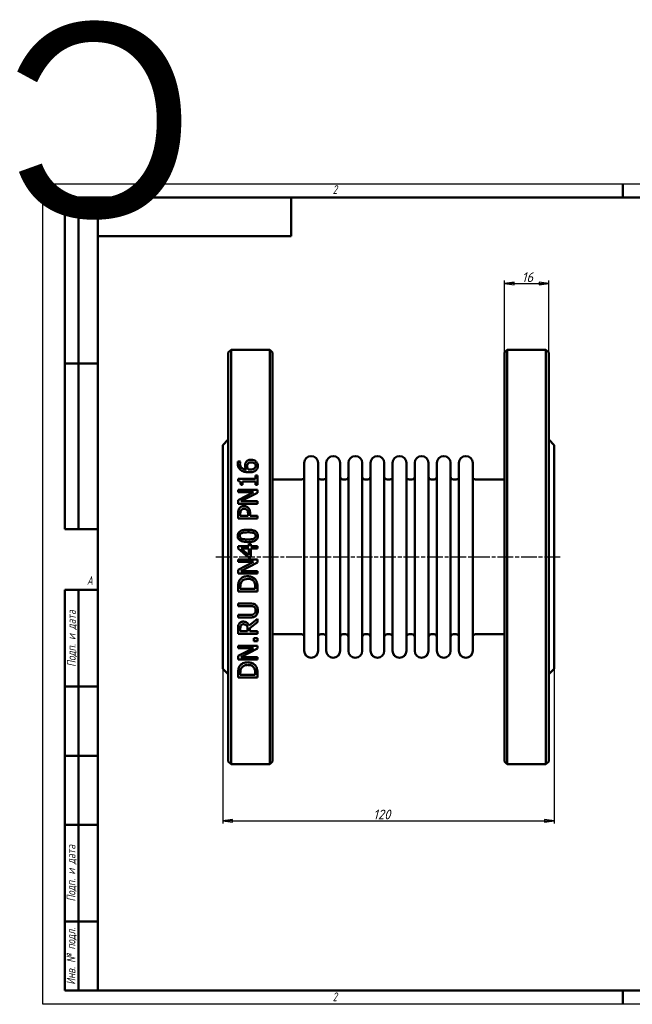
# Model space of a CAD drawing. Header units: millimetres. Extents: x -398 to 1129, y -69 to 356.
# Tile 2 of 4: x -8 to 213, y 0 to 356. Entities that reach past the tile are written whole.
import ezdxf
from ezdxf.enums import TextEntityAlignment as Align

# ---------------------------------------------------------------- set-up
doc = ezdxf.new("R2018")
doc.units = ezdxf.units.MM
doc.linetypes.add('CHAIN', pattern=[0.7087, 0.4724, -0.0591, 0.1181, -0.0591])
for name, color, linetype, lineweight in [('Видимый контур (ГОСТ)', 7, 'Continuous', 50), ('Кромка (ГОСТ)', 7, 'Continuous', 50), ('Обозначение (ГОСТ)', 7, 'Continuous', 25), ('Осевая линия (ГОСТ)', 7, 'Continuous', 25), ('Размер (ГОСТ)', 7, 'Continuous', 25), ('Эскизная геометрия (ГОСТ)', 7, 'Continuous', 50)]:
    doc.layers.add(name, color=color, linetype=linetype, lineweight=lineweight)
doc.styles.add('Альтернативный текст (ГОСТ)', font='arial.ttf', dxfattribs={"width": 0.8})
doc.styles.add('Обычный текст (ГОСТ)', font='GOST Common Italic.ttf')
doc.dimstyles.new('Обычный (ГОСТ)', dxfattribs={"dimtxt": 3.5, "dimasz": 3.5, "dimexe": 1, "dimexo": 0, "dimgap": 0.5, "dimtad": 1, "dimtxsty": 'Обычный текст (ГОСТ)', "dimblk": 'Filled-1', "dimcen": 0.09, "dimdle": 15, "dimclrd": 256, "dimclre": 256, "dimclrt": 256, "dimazin": 2, "dimtfac": 0.714286, "dimtdec": 3, "dimtmove": 0, "dimatfit": 3, "dimfxl": 1, "dimtolj": 1, "dimlwd": 25, "dimlwe": 25, "dimarcsym": 0})

# ---------------------------------------------------------------- blocks, each defined once
blk = doc.blocks.new('Рамки ГОСТ - Рамка')
at = {"layer": 'Кромка (ГОСТ)', "lineweight": 25}
for p, q in [((0, 0), (0, 297)), ((0, 297), (420, 297)), ((420, 297), (420, 0)), ((420, 0), (0, 0))]:
    blk.add_line(p, q, dxfattribs=at)
at = {"layer": 'Кромка (ГОСТ)'}
for p, q in [((210, 292), (210, 297)), ((415, 292), (20, 292)), ((20, 292), (20, 5)), ((415, 5), (415, 292)), ((20, 5), (415, 5)), ((210, 5), (210, 0))]:
    blk.add_line(p, q, dxfattribs=at)
at = {"layer": 'Кромка (ГОСТ)', "char_height": 3.17, "attachment_point": 1, "style": 'Альтернативный текст (ГОСТ)'}
for s, insert, width in [('\\fGOST Common|b0|i1;{\\H3.1700;2}', (105, 296.5), 5.2328), ('\\fGOST Common|b0|i1;{\\H3.1700;1}', (315.02, 296.44), 5.2327), ('\\fGOST Common|b0|i1;{\\H3.1700;A}', (16, 155), 5.1335), ('\\fGOST Common|b0|i1;{\\H3.1700;A}', (416, 148.5), 5.0704), ('\\fGOST Common|b0|i1;{\\H3.1700;2}', (104.99, 4.3), 5.2328), ('\\fGOST Common|b0|i1;{\\H3.1700;1}', (315, 4.14), 6.6287)]:
    blk.add_mtext(s, dxfattribs=dict(at, insert=insert, width=width))
blk = doc.blocks.new('ГОСТ - Доп. графы 1')
at = {"layer": 'Эскизная геометрия (ГОСТ)'}
for p, q in [((-12, 0), (-12, 145)), ((-12, 145), (0, 145)), ((-7, 145), (-7, 0)), ((-12, 110), (-7, 110)), ((-7, 110), (0, 110)), ((-12, 85), (-7, 85)), ((-7, 85), (0, 85)), ((-12, 60), (-7, 60)), ((-7, 60), (0, 60)), ((-12, 25), (-7, 25)), ((-7, 25), (0, 25)), ((0, 0), (-12, 0))]:
    blk.add_line(p, q, dxfattribs=at)
at = {"layer": 'Обозначение (ГОСТ)', "char_height": 3.17, "attachment_point": 5, "rotation": 90, "style": 'Альтернативный текст (ГОСТ)'}
for s, insert, width in [('\\fGOST Common|b0|i1;{\\H3.1700;Подп. и дата}', (-9.37, 127.41), 34.7679), ('\\fGOST Common|b0|i1;{\\H3.1700;Подп. и дата}', (-9.5, 42.47), 35.1486), ('\\fGOST Common|b0|i1;{\\H3.1700;Инв. № подл.}', (-9.5, 12.41), 24.9618)]:
    blk.add_mtext(s, dxfattribs=dict(at, insert=insert, width=width))
at = {"layer": 'Обозначение (ГОСТ)', "lineweight": 30, "flags": 17}
for tag, p in [('Подп._и_дата_2', (-3.53, 127.51)), ('Инв._номер_дубликата', (-3.41, 97.47)), ('Взамен_инв._номера', (-3.46, 72.53)), ('Подп._и_дата_1', (-3.42, 42.35)), ('ИНВЕНТАРНЫЙ_НОМЕР', (-3.33, 12.68))]:
    blk.add_attdef(tag, text='', height=3.17, rotation=90, dxfattribs=at).set_placement(p, align=Align.MIDDLE_CENTER)
blk = doc.blocks.new('ГОСТ - Доп. графы 2')
at = {"layer": 'Эскизная геометрия (ГОСТ)'}
for p, q in [((-12, 0), (-12, 120)), ((-12, 120), (0, 120)), ((-7, 0), (-7, 120)), ((-12, 60), (0, 60)), ((0, 0), (-12, 0))]:
    blk.add_line(p, q, dxfattribs=at)
at = {"layer": 'Обозначение (ГОСТ)', "lineweight": 30, "flags": 17}
for tag, p in [('Первичная_применяемость', (-3.65, 90.03)), ('Справочный_номер', (-3.55, 30.02))]:
    blk.add_attdef(tag, text='', height=3.17, rotation=90, dxfattribs=at).set_placement(p, align=Align.MIDDLE_CENTER)
blk = doc.blocks.new('ГОСТ - Доп. графы 3')
at = {"layer": 'Эскизная геометрия (ГОСТ)'}
for p, q in [((0, 0), (70, 0)), ((70, 0), (70, -14)), ((70, -14), (0, -14))]:
    blk.add_line(p, q, dxfattribs=at)
at = {"layer": 'Обозначение (ГОСТ)', "lineweight": 30}
blk.add_attdef('ОБОЗНАЧЕНИЕ', text='', height=5, rotation=180, dxfattribs=at).set_placement((34.94, -6.97), align=Align.MIDDLE_CENTER)
blk = doc.blocks.new('Filled-1')
at = {"color": 0}
for p, q in [((0, 0), (-1, 0.14)), ((-1, 0.14), (-1, -0.14)), ((-1, 0), (0, 0)), ((-1, -0.14), (0, 0))]:
    blk.add_line(p, q, dxfattribs=at)
at = {"color": 0, "flags": 128}
blk.add_lwpolyline([(-1, -0.14), (0, 0), (-1, 0.14), (-1, -0.14)], dxfattribs=at)
at = {"color": 0}
blk.add_solid([(-1, -0.14), (0, 0), (-1, 0.14), (-1, -0.14)], dxfattribs=at)
blk = doc.blocks.new('*D9')
at = {"layer": 'Defpoints', "color": 0, "linetype": 'Continuous', "transparency": 16777216}
for p in [(65.19, 121.45), (185.19, 121.45), (185.19, 66.45)]:
    blk.add_point(p, dxfattribs=at)
at = {"layer": 'Размер (ГОСТ)', "linetype": 'Continuous', "lineweight": 25, "transparency": 16777216}
for p, q in [((65.19, 121.45), (65.19, 65.45)), ((185.19, 121.45), (185.19, 65.45)), ((68.69, 66.45), (181.69, 66.45))]:
    blk.add_line(p, q, dxfattribs=at)
at = {"layer": 'Размер (ГОСТ)', "linetype": 'Continuous', "lineweight": 25, "transparency": 16777216, "xscale": 3.5, "yscale": 3.5, "zscale": 3.5, "rotation": 180}
blk.add_blockref('Filled-1', (65.19, 66.45), dxfattribs=at)
at = {"layer": 'Размер (ГОСТ)', "linetype": 'Continuous', "lineweight": 25, "transparency": 16777216, "xscale": 3.5, "yscale": 3.5, "zscale": 3.5}
blk.add_blockref('Filled-1', (185.19, 66.45), dxfattribs=at)
at = {"layer": 'Размер (ГОСТ)', "linetype": 'Continuous', "lineweight": 25, "transparency": 16777216, "insert": (119.66, 70.45), "char_height": 3.5, "attachment_point": 1, "style": 'Обычный текст (ГОСТ)'}
blk.add_mtext('\\A1;120', dxfattribs=at)
blk = doc.blocks.new('*D14')
at = {"layer": 'Defpoints', "color": 0, "linetype": 'Continuous', "transparency": 16777216}
for p in [(183.19, 260.95), (167.19, 235.95), (183.19, 235.95)]:
    blk.add_point(p, dxfattribs=at)
at = {"layer": 'Размер (ГОСТ)', "linetype": 'Continuous', "lineweight": 25, "transparency": 16777216}
for p, q in [((167.19, 235.95), (167.19, 261.95)), ((170.69, 260.95), (179.69, 260.95)), ((183.19, 235.95), (183.19, 261.95))]:
    blk.add_line(p, q, dxfattribs=at)
at = {"layer": 'Размер (ГОСТ)', "linetype": 'Continuous', "lineweight": 25, "transparency": 16777216, "xscale": 3.5, "yscale": 3.5, "zscale": 3.5, "rotation": 180}
blk.add_blockref('Filled-1', (167.19, 260.95), dxfattribs=at)
at = {"layer": 'Размер (ГОСТ)', "linetype": 'Continuous', "lineweight": 25, "transparency": 16777216, "xscale": 3.5, "yscale": 3.5, "zscale": 3.5}
blk.add_blockref('Filled-1', (183.19, 260.95), dxfattribs=at)
at = {"layer": 'Размер (ГОСТ)', "linetype": 'Continuous', "lineweight": 25, "transparency": 16777216, "insert": (173.47, 264.95), "char_height": 3.5, "attachment_point": 1, "style": 'Обычный текст (ГОСТ)'}
blk.add_mtext('\\A1;16', dxfattribs=at)

msp = doc.modelspace()

# ---------------------------------------------------------------- linework, layer by layer
at = {"layer": 'Видимый контур (ГОСТ)'}
for p, q in [((67.188, 235.947), (68.188, 236.947)), ((67.188, 235.947), (67.188, 87.947)), ((68.188, 86.947), (68.188, 236.947)), ((68.188, 236.947), (82.188, 236.947)), ((82.188, 236.947), (82.188, 86.947)), ((83.188, 235.947), (82.188, 236.947)), ((83.188, 87.947), (83.188, 235.947)), ((167.188, 235.947), (168.188, 236.947)), ((167.188, 87.947), (167.188, 235.947)), ((168.188, 236.947), (182.188, 236.947)), ((168.188, 236.947), (168.188, 86.947)), ((182.188, 86.947), (182.188, 236.947)), ((183.188, 235.947), (182.188, 236.947)), ((183.188, 235.947), (183.188, 87.947)), ((65.188, 202.447), (67.188, 204.447)), ((185.188, 202.447), (183.188, 204.447)), ((65.188, 202.447), (65.188, 121.447)), ((185.188, 202.447), (185.188, 121.447)), ((70.706, 196.515), (71.608, 196.515)), ((71.608, 196.475), (71.608, 196.515)), ((94.688, 127.947), (94.688, 195.947)), ((99.688, 127.947), (99.688, 195.947)), ((102.688, 127.947), (102.688, 195.947)), ((107.688, 127.947), (107.688, 195.947)), ((110.688, 127.947), (110.688, 195.947)), ((115.688, 127.947), (115.688, 195.947)), ((118.688, 127.947), (118.688, 195.947)), ((123.688, 127.947), (123.688, 195.947)), ((126.688, 127.947), (126.688, 195.947)), ((131.688, 127.947), (131.688, 195.947)), ((134.688, 127.947), (134.688, 195.947)), ((139.688, 127.947), (139.688, 195.947)), ((142.688, 127.947), (142.688, 195.947)), ((147.688, 127.947), (147.688, 195.947)), ((150.688, 127.947), (150.688, 195.947)), ((155.688, 127.947), (155.688, 195.947)), ((70.718, 190.167), (70.718, 189.441)), ((70.718, 190.167), (77.026, 190.167)), ((72.334, 187.995), (72.334, 189.265)), ((77.026, 189.265), (72.334, 189.265)), ((77.026, 191.41), (77.026, 190.167)), ((77.026, 191.41), (77.74, 191.41)), ((77.026, 189.265), (77.026, 187.995)), ((77.74, 187.995), (77.74, 191.41)), ((83.188, 189.947), (93.688, 189.947)), ((100.688, 189.947), (101.688, 189.947)), ((108.688, 189.947), (109.688, 189.947)), ((116.688, 189.947), (117.688, 189.947)), ((124.688, 189.947), (125.688, 189.947)), ((132.688, 189.947), (133.688, 189.947)), ((140.688, 189.947), (141.688, 189.947)), ((148.688, 189.947), (149.688, 189.947)), ((156.688, 189.947), (167.188, 189.947)), ((70.74, 186.225), (77.74, 186.225)), ((70.74, 186.225), (70.74, 185.357)), ((76.282, 185.357), (70.74, 185.357)), ((76.282, 185.357), (70.74, 182.538)), ((72.334, 187.995), (71.693, 187.995)), ((77.74, 187.995), (77.026, 187.995)), ((77.74, 185.181), (77.74, 186.225)), ((70.74, 182.538), (70.74, 181.216)), ((71.705, 182.084), (77.74, 185.181)), ((71.705, 182.084), (77.74, 182.084)), ((77.74, 181.216), (77.74, 182.084)), ((77.74, 181.216), (70.74, 181.216)), ((70.74, 177.665), (70.74, 175.906)), ((77.74, 175.906), (70.74, 175.906)), ((71.546, 176.837), (71.546, 177.608)), ((71.546, 176.837), (74.337, 176.837)), ((74.337, 177.472), (74.337, 176.837)), ((75.131, 176.837), (75.131, 177.625)), ((75.131, 176.837), (77.74, 176.837)), ((77.74, 175.906), (77.74, 176.837)), ((70.74, 165.866), (74.581, 165.866)), ((70.74, 165.866), (70.74, 165.004)), ((70.74, 165.004), (74.348, 161.872)), ((74.581, 162.61), (71.846, 164.964)), ((74.581, 164.964), (71.846, 164.964)), ((74.581, 166.7), (75.335, 166.7)), ((74.581, 166.7), (74.581, 165.866)), ((74.581, 164.964), (74.581, 162.61)), ((75.335, 165.866), (75.335, 166.7)), ((75.335, 165.866), (77.74, 165.866)), ((77.74, 164.964), (75.335, 164.964)), ((75.335, 161.872), (75.335, 164.964)), ((77.74, 164.964), (77.74, 165.866)), ((70.74, 160.976), (70.74, 160.108)), ((70.74, 160.976), (77.74, 160.976)), ((75.335, 161.872), (74.348, 161.872)), ((77.74, 159.932), (77.74, 160.976)), ((76.282, 160.108), (70.74, 157.289)), ((76.282, 160.108), (70.74, 160.108)), ((70.74, 157.289), (70.74, 155.967)), ((71.705, 156.835), (77.74, 159.932)), ((71.705, 156.835), (77.74, 156.835)), ((77.74, 155.967), (77.74, 156.835)), ((77.74, 155.967), (70.74, 155.967)), ((70.74, 151.032), (70.74, 149.438)), ((71.546, 150.368), (71.546, 151.077)), ((71.546, 150.368), (76.935, 150.368)), ((76.935, 151.077), (76.935, 150.368)), ((77.74, 149.438), (77.74, 151.049)), ((77.74, 149.438), (70.74, 149.438)), ((70.74, 145.098), (75.108, 145.098)), ((70.74, 145.098), (70.74, 144.168)), ((75.131, 144.168), (70.74, 144.168)), ((70.74, 140.963), (70.74, 140.033)), ((70.74, 140.963), (75.108, 140.963)), ((75.108, 140.033), (70.74, 140.033)), ((77.74, 139.562), (74.694, 137.072)), ((77.74, 138.354), (77.74, 139.562)), ((70.74, 135.948), (70.74, 134.145)), ((71.546, 135.075), (71.546, 135.999)), ((74.178, 135.892), (74.178, 135.075)), ((74.955, 136.141), (77.74, 138.354)), ((74.955, 135.075), (74.955, 136.141)), ((77.74, 134.145), (70.74, 134.145)), ((71.546, 135.075), (74.178, 135.075)), ((74.955, 135.075), (77.74, 135.075)), ((76.402, 132.533), (76.402, 131.41)), ((76.402, 132.533), (77.74, 132.533)), ((77.74, 134.145), (77.74, 135.075)), ((77.74, 131.41), (77.74, 132.533)), ((83.188, 133.947), (93.688, 133.947)), ((100.688, 133.947), (101.688, 133.947)), ((108.688, 133.947), (109.688, 133.947)), ((116.688, 133.947), (117.688, 133.947)), ((124.688, 133.947), (125.688, 133.947)), ((132.688, 133.947), (133.688, 133.947)), ((140.688, 133.947), (141.688, 133.947)), ((148.688, 133.947), (149.688, 133.947)), ((156.688, 133.947), (167.188, 133.947)), ((70.74, 129.811), (70.74, 128.943)), ((70.74, 129.811), (77.74, 129.811)), ((76.282, 128.943), (70.74, 126.123)), ((76.282, 128.943), (70.74, 128.943)), ((71.705, 125.67), (77.74, 128.767)), ((77.74, 131.41), (76.402, 131.41)), ((77.74, 128.767), (77.74, 129.811)), ((70.74, 126.123), (70.74, 124.802)), ((77.74, 124.802), (70.74, 124.802)), ((71.705, 125.67), (77.74, 125.67)), ((77.74, 124.802), (77.74, 125.67)), ((65.188, 121.447), (67.188, 119.447)), ((185.188, 121.447), (183.188, 119.447)), ((70.74, 119.867), (70.74, 118.273)), ((77.74, 118.273), (70.74, 118.273)), ((71.546, 119.203), (71.546, 119.912)), ((71.546, 119.203), (76.935, 119.203)), ((76.935, 119.912), (76.935, 119.203)), ((77.74, 118.273), (77.74, 119.884)), ((67.188, 87.947), (68.188, 86.947)), ((68.188, 86.947), (82.188, 86.947)), ((83.188, 87.947), (82.188, 86.947)), ((167.188, 87.947), (168.188, 86.947)), ((168.188, 86.947), (182.188, 86.947)), ((183.188, 87.947), (182.188, 86.947))]:
    msp.add_line(p, q, dxfattribs=at)
for centre, radius, start, end in [((97.188, 195.947), 2.5, 0, 180), ((105.188, 195.947), 2.5, 0, 180), ((113.188, 195.947), 2.5, 0, 180), ((121.188, 195.947), 2.5, 0, 180), ((129.188, 195.947), 2.5, 0, 180), ((137.188, 195.947), 2.5, 0, 180), ((145.188, 195.947), 2.5, 0, 180), ((153.188, 195.947), 2.5, 0, 180), ((93.688, 190.947), 1, 270, 0), ((100.688, 190.947), 1, 180, 270), ((101.688, 190.947), 1, 270, 0), ((108.688, 190.947), 1, 180, 270), ((109.688, 190.947), 1, 270, 0), ((116.688, 190.947), 1, 180, 270), ((117.688, 190.947), 1, 270, 0), ((124.688, 190.947), 1, 180, 270), ((125.688, 190.947), 1, 270, 0), ((132.688, 190.947), 1, 180, 270), ((133.688, 190.947), 1, 270, 0), ((140.688, 190.947), 1, 180, 270), ((141.688, 190.947), 1, 270, 0), ((148.688, 190.947), 1, 180, 270), ((149.688, 190.947), 1, 270, 0), ((156.688, 190.947), 1, 180, 270), ((93.688, 132.947), 1, 0, 90), ((100.688, 132.947), 1, 90, 180), ((101.688, 132.947), 1, 0, 90), ((108.688, 132.947), 1, 90, 180), ((109.688, 132.947), 1, 0, 90), ((116.688, 132.947), 1, 90, 180), ((117.688, 132.947), 1, 0, 90), ((124.688, 132.947), 1, 90, 180), ((125.688, 132.947), 1, 0, 90), ((132.688, 132.947), 1, 90, 180), ((133.688, 132.947), 1, 0, 90), ((140.688, 132.947), 1, 90, 180), ((141.688, 132.947), 1, 0, 90), ((148.688, 132.947), 1, 90, 180), ((149.688, 132.947), 1, 0, 90), ((156.688, 132.947), 1, 90, 180), ((97.188, 127.947), 2.5, 180, 0), ((105.188, 127.947), 2.5, 180, 0), ((113.188, 127.947), 2.5, 180, 0), ((121.188, 127.947), 2.5, 180, 0), ((129.188, 127.947), 2.5, 180, 0), ((137.188, 127.947), 2.5, 180, 0), ((145.188, 127.947), 2.5, 180, 0), ((153.188, 127.947), 2.5, 180, 0)]:
    msp.add_arc(centre, radius, start, end, dxfattribs=at)
for points, knots in [([(70.61, 195.721), (70.61, 195.804), (70.612, 195.888), (70.621, 196.05), (70.629, 196.137), (70.653, 196.316), (70.674, 196.419), (70.706, 196.515)], [0, 0, 0, 0, 0.028074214, 0.028074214, 0.054557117, 0.054557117, 0.087778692, 0.087778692, 0.087778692, 0.087778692]), ([(71.608, 196.475), (71.567, 196.396), (71.534, 196.298), (71.446, 195.996), (71.421, 195.801), (71.421, 195.596)], [0, 0, 0, 0, 0.0295558, 0.0295558, 0.1057744, 0.1057744, 0.1057744, 0.1057744]), ([(73.27, 195.006), (73.27, 195.137), (73.277, 195.269), (73.3, 195.464), (73.31, 195.529), (73.352, 195.74), (73.391, 195.854), (73.509, 196.107), (73.593, 196.239), (73.684, 196.362)], [0, 0, 0, 0, 0.04376264, 0.04376264, 0.06557054, 0.06557054, 0.11573229, 0.11573229, 0.17457801, 0.17457801, 0.17457801, 0.17457801]), ([(73.684, 196.362), (73.777, 196.485), (73.885, 196.598), (74.177, 196.825), (74.339, 196.902), (74.628, 197.016), (74.801, 197.06), (75.142, 197.111), (75.307, 197.122), (75.471, 197.122)], [0, 0, 0, 0, 0.0501765, 0.0501765, 0.11650465, 0.11650465, 0.20485538, 0.20485538, 0.28534776, 0.28534776, 0.28534776, 0.28534776]), ([(75.511, 196.169), (75.345, 196.169), (75.174, 196.156), (74.849, 196.087), (74.727, 196.036), (74.496, 195.904), (74.385, 195.806), (74.291, 195.692)], [0, 0, 0, 0, 0.04980703, 0.04980703, 0.10018066, 0.10018066, 0.16873469, 0.16873469, 0.16873469, 0.16873469]), ([(75.471, 197.122), (75.65, 197.122), (75.827, 197.107), (76.353, 197.01), (76.613, 196.891), (76.954, 196.699), (77.101, 196.59), (77.23, 196.464)], [0, 0, 0, 0, 0.05347595, 0.05347595, 0.16118874, 0.16118874, 0.25899191, 0.25899191, 0.25899191, 0.25899191]), ([(77.122, 194.904), (77.122, 195.077), (77.094, 195.248), (76.963, 195.551), (76.873, 195.678), (76.674, 195.863), (76.55, 195.96), (76.22, 196.087), (76.082, 196.119), (75.8, 196.161), (75.654, 196.169), (75.511, 196.169)], [0, 0, 0, 0, 0.05776592, 0.05776592, 0.10901168, 0.10901168, 0.1441958, 0.1441958, 0.1672173, 0.1672173, 0.19049366, 0.19049366, 0.19049366, 0.19049366]), ([(77.23, 196.464), (77.367, 196.332), (77.484, 196.187), (77.646, 195.924), (77.726, 195.775), (77.858, 195.358), (77.888, 195.129), (77.888, 194.898)], [0, 0, 0, 0, 0.0606194, 0.0606194, 0.10100107, 0.10100107, 0.14648364, 0.14648364, 0.14648364, 0.14648364]), ([(71.739, 193.35), (71.478, 193.535), (71.264, 193.757), (70.973, 194.189), (70.85, 194.413), (70.652, 195.032), (70.61, 195.378), (70.61, 195.721)], [0, 0, 0, 0, 0.09926796, 0.09926796, 0.16767623, 0.16767623, 0.24679178, 0.24679178, 0.24679178, 0.24679178]), ([(71.421, 195.596), (71.421, 195.334), (71.461, 195.073), (71.649, 194.606), (71.781, 194.411), (72.097, 194.099), (72.307, 193.936), (72.984, 193.656), (73.376, 193.582), (73.758, 193.548)], [0, 0, 0, 0, 0.08782361, 0.08782361, 0.1654934, 0.1654934, 0.22814886, 0.22814886, 0.29518383, 0.29518383, 0.29518383, 0.29518383]), ([(74.666, 192.584), (74.334, 192.584), (74, 192.602), (73.11, 192.721), (72.731, 192.847), (72.239, 193.039), (71.978, 193.178), (71.739, 193.35)], [0, 0, 0, 0, 0.09946799, 0.09946799, 0.26989058, 0.26989058, 0.49457696, 0.49457696, 0.49457696, 0.49457696]), ([(73.758, 193.548), (73.664, 193.684), (73.58, 193.825), (73.407, 194.183), (73.362, 194.341), (73.293, 194.594), (73.27, 194.8), (73.27, 195.006)], [0, 0, 0, 0, 0.05304896, 0.05304896, 0.12967932, 0.12967932, 0.42690585, 0.42690585, 0.42690585, 0.42690585]), ([(74.291, 195.692), (74.226, 195.609), (74.175, 195.519), (74.063, 195.218), (74.047, 194.973), (74.047, 194.796)], [0, 0, 0, 0, 0.03426703, 0.03426703, 0.10622455, 0.10622455, 0.10622455, 0.10622455]), ([(74.047, 194.796), (74.047, 194.676), (74.057, 194.557), (74.099, 194.314), (74.131, 194.197), (74.24, 193.894), (74.328, 193.717), (74.433, 193.548)], [0, 0, 0, 0, 0.03999167, 0.03999167, 0.0816572, 0.0816572, 0.14588228, 0.14588228, 0.14588228, 0.14588228]), ([(74.433, 193.548), (74.499, 193.544), (74.565, 193.541), (74.657, 193.535), (74.737, 193.531), (74.876, 193.531)], [0, 0, 0, 0, 0.019721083, 0.019721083, 0.027751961, 0.027751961, 0.027751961, 0.027751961]), ([(77.252, 193.355), (77.119, 193.228), (76.967, 193.12), (76.564, 192.897), (76.327, 192.815), (75.929, 192.696), (75.671, 192.65), (75.169, 192.595), (74.915, 192.584), (74.666, 192.584)], [0, 0, 0, 0, 0.05800752, 0.05800752, 0.14159222, 0.14159222, 0.27459938, 0.27459938, 0.40381822, 0.40381822, 0.40381822, 0.40381822]), ([(74.876, 193.531), (75.112, 193.531), (75.359, 193.542), (76.037, 193.635), (76.288, 193.75), (76.558, 193.898), (76.648, 193.959), (76.725, 194.03)], [0, 0, 0, 0, 0.07077594, 0.07077594, 0.20554033, 0.20554033, 0.2780896, 0.2780896, 0.2780896, 0.2780896]), ([(76.725, 194.03), (76.815, 194.111), (76.896, 194.2), (76.986, 194.342), (77.039, 194.432), (77.108, 194.68), (77.122, 194.792), (77.122, 194.904)], [0, 0, 0, 0, 0.037947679, 0.037947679, 0.054313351, 0.054313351, 0.067188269, 0.067188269, 0.067188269, 0.067188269]), ([(77.888, 194.898), (77.888, 194.744), (77.875, 194.59), (77.818, 194.29), (77.775, 194.146), (77.665, 193.89), (77.603, 193.776), (77.448, 193.556), (77.356, 193.451), (77.252, 193.355)], [0, 0, 0, 0, 0.05149719, 0.05149719, 0.10121784, 0.10121784, 0.14391993, 0.14391993, 0.18886005, 0.18886005, 0.18886005, 0.18886005]), ([(71.693, 187.995), (71.693, 188.195), (71.681, 188.41), (71.598, 188.86), (71.527, 188.999), (71.425, 189.154), (71.361, 189.218), (71.212, 189.318), (71.131, 189.354), (70.941, 189.414), (70.829, 189.432), (70.718, 189.441)], [0, 0, 0, 0, 0.06414457, 0.06414457, 0.14641199, 0.14641199, 0.22526935, 0.22526935, 0.29916208, 0.29916208, 0.39158152, 0.39158152, 0.39158152, 0.39158152]), ([(70.74, 177.665), (70.74, 177.861), (70.748, 178.063), (70.785, 178.437), (70.814, 178.624), (70.927, 179.049), (71.029, 179.284), (71.177, 179.497)], [0, 0, 0, 0, 0.06035066, 0.06035066, 0.11551895, 0.11551895, 0.19344882, 0.19344882, 0.19344882, 0.19344882]), ([(71.177, 179.497), (71.268, 179.63), (71.373, 179.752), (71.656, 180.002), (71.814, 180.092), (72.068, 180.214), (72.225, 180.262), (72.539, 180.319), (72.695, 180.331), (72.851, 180.331)], [0, 0, 0, 0, 0.04930326, 0.04930326, 0.11476632, 0.11476632, 0.20539009, 0.20539009, 0.29085015, 0.29085015, 0.29085015, 0.29085015]), ([(71.812, 178.856), (71.735, 178.74), (71.679, 178.613), (71.603, 178.353), (71.546, 178.101), (71.546, 177.608)], [0, 0, 0, 0, 0.042655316, 0.042655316, 0.08312317, 0.08312317, 0.08312317, 0.08312317]), ([(72.879, 179.361), (72.705, 179.361), (72.53, 179.339), (72.231, 179.237), (72.136, 179.178), (71.968, 179.055), (71.883, 178.962), (71.812, 178.856)], [0, 0, 0, 0, 0.05216182, 0.05216182, 0.09505989, 0.09505989, 0.16344778, 0.16344778, 0.16344778, 0.16344778]), ([(72.851, 180.331), (73.047, 180.331), (73.242, 180.308), (73.626, 180.211), (73.786, 180.143), (74.093, 179.987), (74.26, 179.866), (74.405, 179.718)], [0, 0, 0, 0, 0.05909096, 0.05909096, 0.11926123, 0.11926123, 0.21266379, 0.21266379, 0.21266379, 0.21266379]), ([(73.917, 178.964), (73.845, 179.036), (73.766, 179.101), (73.555, 179.236), (73.432, 179.285), (73.166, 179.348), (73.021, 179.361), (72.879, 179.361)], [0, 0, 0, 0, 0.03095386, 0.03095386, 0.07576292, 0.07576292, 0.12411604, 0.12411604, 0.12411604, 0.12411604]), ([(74.337, 177.472), (74.337, 177.647), (74.33, 177.83), (74.297, 178.149), (74.272, 178.31), (74.197, 178.55), (74.158, 178.641), (74.054, 178.815), (73.991, 178.893), (73.917, 178.964)], [0, 0, 0, 0, 0.05370315, 0.05370315, 0.09849206, 0.09849206, 0.12828758, 0.12828758, 0.15836196, 0.15836196, 0.15836196, 0.15836196]), ([(74.405, 179.718), (74.574, 179.546), (74.714, 179.353), (74.96, 178.877), (75.02, 178.646), (75.11, 178.22), (75.131, 177.916), (75.131, 177.625)], [0, 0, 0, 0, 0.07363029, 0.07363029, 0.16425885, 0.16425885, 0.34666495, 0.34666495, 0.34666495, 0.34666495]), ([(70.598, 169.57), (70.598, 169.851), (70.639, 170.131), (70.827, 170.603), (70.949, 170.791), (71.25, 171.098), (71.449, 171.252), (72.119, 171.562), (72.539, 171.662), (73.366, 171.783), (73.812, 171.805), (74.24, 171.805)], [0, 0, 0, 0, 0.08465958, 0.08465958, 0.15345576, 0.15345576, 0.21377663, 0.21377663, 0.28800372, 0.28800372, 0.36622062, 0.36622062, 0.36622062, 0.36622062]), ([(74.24, 171.805), (74.806, 171.805), (75.422, 171.768), (76.507, 171.531), (76.826, 171.373), (77.239, 171.109), (77.419, 170.944), (77.675, 170.573), (77.758, 170.389), (77.865, 169.989), (77.888, 169.779), (77.888, 169.57)], [0, 0, 0, 0, 0.16970911, 0.16970911, 0.33228256, 0.33228256, 0.49724519, 0.49724519, 0.63423999, 0.63423999, 0.77458365, 0.77458365, 0.77458365, 0.77458365]), ([(74.246, 167.329), (73.392, 167.329), (72.596, 167.412), (71.688, 167.742), (71.416, 167.886), (71.027, 168.24), (70.897, 168.411), (70.726, 168.76), (70.675, 168.92), (70.612, 169.245), (70.598, 169.408), (70.598, 169.57)], [0, 0, 0, 0, 0.25622915, 0.25622915, 0.37566922, 0.37566922, 0.46109933, 0.46109933, 0.52702548, 0.52702548, 0.59038283, 0.59038283, 0.59038283, 0.59038283]), ([(72.102, 170.597), (71.943, 170.534), (71.792, 170.448), (71.55, 170.218), (71.493, 170.109), (71.432, 169.97), (71.411, 169.895), (71.382, 169.737), (71.376, 169.653), (71.376, 169.57)], [0, 0, 0, 0, 0.05130216, 0.05130216, 0.10041424, 0.10041424, 0.1518149, 0.1518149, 0.20677779, 0.20677779, 0.20677779, 0.20677779]), ([(71.376, 169.57), (71.376, 169.418), (71.396, 169.266), (71.487, 169.034), (71.544, 168.929), (71.707, 168.761), (71.775, 168.707), (71.932, 168.607), (72.021, 168.563), (72.113, 168.526)], [0, 0, 0, 0, 0.0457026, 0.0457026, 0.07473597, 0.07473597, 0.09181132, 0.09181132, 0.11127406, 0.11127406, 0.11127406, 0.11127406]), ([(74.24, 170.852), (73.836, 170.852), (73.398, 170.839), (72.815, 170.777), (72.44, 170.731), (72.102, 170.597)], [0, 0, 0, 0, 0.12120023, 0.12120023, 0.17551022, 0.17551022, 0.17551022, 0.17551022]), ([(72.113, 168.526), (72.356, 168.43), (72.636, 168.376), (73.091, 168.323), (73.537, 168.282), (74.246, 168.282)], [0, 0, 0, 0, 0.0785255, 0.0785255, 0.13802777, 0.13802777, 0.13802777, 0.13802777]), ([(76.373, 170.602), (76.15, 170.69), (75.895, 170.743), (75.353, 170.817), (74.891, 170.852), (74.24, 170.852)], [0, 0, 0, 0, 0.07201969, 0.07201969, 0.16455976, 0.16455976, 0.16455976, 0.16455976]), ([(77.888, 169.57), (77.888, 169.293), (77.849, 169.015), (77.668, 168.544), (77.549, 168.356), (77.235, 168.026), (77.032, 167.878), (76.425, 167.591), (76.042, 167.493), (75.209, 167.356), (74.715, 167.329), (74.246, 167.329)], [0, 0, 0, 0, 0.08358834, 0.08358834, 0.15186889, 0.15186889, 0.22034564, 0.22034564, 0.30634223, 0.30634223, 0.41447122, 0.41447122, 0.41447122, 0.41447122]), ([(74.246, 168.282), (74.635, 168.282), (75.085, 168.292), (75.632, 168.342), (75.988, 168.38), (76.356, 168.521)], [0, 0, 0, 0, 0.11672236, 0.11672236, 0.16381576, 0.16381576, 0.16381576, 0.16381576]), ([(76.356, 168.521), (76.519, 168.581), (76.672, 168.666), (76.928, 168.902), (76.988, 169.015), (77.049, 169.15), (77.073, 169.23), (77.104, 169.396), (77.111, 169.483), (77.111, 169.57)], [0, 0, 0, 0, 0.05207462, 0.05207462, 0.1046246, 0.1046246, 0.17101717, 0.17101717, 0.24066574, 0.24066574, 0.24066574, 0.24066574]), ([(77.111, 169.57), (77.111, 169.725), (77.088, 169.881), (76.993, 170.111), (76.934, 170.217), (76.769, 170.381), (76.702, 170.432), (76.55, 170.527), (76.462, 170.568), (76.373, 170.602)], [0, 0, 0, 0, 0.04688503, 0.04688503, 0.07477281, 0.07477281, 0.09036338, 0.09036338, 0.10813526, 0.10813526, 0.10813526, 0.10813526]), ([(70.74, 151.032), (70.74, 151.334), (70.751, 151.653), (70.817, 152.301), (70.868, 152.518), (71.003, 152.984), (71.125, 153.278), (71.296, 153.539)], [0, 0, 0, 0, 0.09150872, 0.09150872, 0.19686668, 0.19686668, 0.38543731, 0.38543731, 0.38543731, 0.38543731]), ([(71.296, 153.539), (71.455, 153.778), (71.643, 153.991), (72.09, 154.37), (72.38, 154.557), (72.967, 154.79), (73.212, 154.854), (73.72, 154.939), (73.984, 154.957), (74.246, 154.957)], [0, 0, 0, 0, 0.08636142, 0.08636142, 0.17621094, 0.17621094, 0.23619337, 0.23619337, 0.29845227, 0.29845227, 0.29845227, 0.29845227]), ([(74.235, 153.987), (73.849, 153.987), (73.454, 153.941), (72.86, 153.734), (72.644, 153.622), (72.256, 153.321), (72.095, 153.137), (71.966, 152.927)], [0, 0, 0, 0, 0.11575769, 0.11575769, 0.18884067, 0.18884067, 0.26328043, 0.26328043, 0.26328043, 0.26328043]), ([(76.47, 153.012), (76.353, 153.185), (76.213, 153.338), (75.766, 153.695), (75.472, 153.803), (74.941, 153.954), (74.581, 153.987), (74.235, 153.987)], [0, 0, 0, 0, 0.06304355, 0.06304355, 0.17221552, 0.17221552, 0.35627873, 0.35627873, 0.35627873, 0.35627873]), ([(74.246, 154.957), (74.673, 154.957), (75.094, 154.899), (75.908, 154.631), (76.214, 154.449), (76.72, 154.092), (76.976, 153.835), (77.179, 153.528)], [0, 0, 0, 0, 0.12811513, 0.12811513, 0.25715419, 0.25715419, 0.44686568, 0.44686568, 0.44686568, 0.44686568]), ([(77.179, 153.528), (77.337, 153.276), (77.466, 153.009), (77.624, 152.505), (77.74, 152.041), (77.74, 151.049)], [0, 0, 0, 0, 0.08948285, 0.08948285, 0.15961191, 0.15961191, 0.15961191, 0.15961191]), ([(71.966, 152.927), (71.852, 152.734), (71.762, 152.532), (71.624, 152.085), (71.546, 151.723), (71.546, 151.077)], [0, 0, 0, 0, 0.06727927, 0.06727927, 0.14143014, 0.14143014, 0.14143014, 0.14143014]), ([(76.935, 151.077), (76.935, 151.278), (76.927, 151.483), (76.894, 151.824), (76.867, 152.062), (76.734, 152.553), (76.624, 152.792), (76.47, 153.012)], [0, 0, 0, 0, 0.06098727, 0.06098727, 0.10397098, 0.10397098, 0.15169925, 0.15169925, 0.15169925, 0.15169925]), ([(75.108, 145.098), (75.452, 145.098), (75.813, 145.074), (76.421, 144.946), (76.603, 144.874), (76.933, 144.704), (77.097, 144.58), (77.241, 144.429)], [0, 0, 0, 0, 0.10326107, 0.10326107, 0.18631287, 0.18631287, 0.29477638, 0.29477638, 0.29477638, 0.29477638]), ([(76.521, 143.867), (76.423, 143.932), (76.318, 143.985), (76.078, 144.076), (75.943, 144.108), (75.565, 144.159), (75.341, 144.168), (75.131, 144.168)], [0, 0, 0, 0, 0.03559136, 0.03559136, 0.07735772, 0.07735772, 0.12881725, 0.12881725, 0.12881725, 0.12881725]), ([(77.094, 142.563), (77.094, 142.705), (77.082, 142.848), (77.02, 143.169), (76.968, 143.302), (76.881, 143.486), (76.826, 143.574), (76.691, 143.736), (76.611, 143.808), (76.521, 143.867)], [0, 0, 0, 0, 0.0442903, 0.0442903, 0.10102548, 0.10102548, 0.15883257, 0.15883257, 0.21887118, 0.21887118, 0.21887118, 0.21887118]), ([(76.521, 141.264), (76.645, 141.346), (76.75, 141.448), (76.906, 141.672), (76.976, 141.807), (77.075, 142.176), (77.094, 142.372), (77.094, 142.563)], [0, 0, 0, 0, 0.04538445, 0.04538445, 0.08423539, 0.08423539, 0.12316843, 0.12316843, 0.12316843, 0.12316843]), ([(77.241, 144.429), (77.402, 144.265), (77.534, 144.081), (77.736, 143.668), (77.791, 143.47), (77.871, 143.055), (77.888, 142.805), (77.888, 142.563)], [0, 0, 0, 0, 0.0700285, 0.0700285, 0.14145093, 0.14145093, 0.23845196, 0.23845196, 0.23845196, 0.23845196]), ([(77.888, 142.563), (77.888, 142.365), (77.875, 142.165), (77.813, 141.76), (77.765, 141.585), (77.656, 141.298), (77.593, 141.169), (77.437, 140.922), (77.346, 140.807), (77.241, 140.702)], [0, 0, 0, 0, 0.06137287, 0.06137287, 0.12740289, 0.12740289, 0.18538331, 0.18538331, 0.24440428, 0.24440428, 0.24440428, 0.24440428]), ([(75.108, 140.963), (75.367, 140.963), (75.659, 140.976), (75.973, 141.034), (76.083, 141.057), (76.323, 141.148), (76.425, 141.2), (76.521, 141.264)], [0, 0, 0, 0, 0.07759274, 0.07759274, 0.0953423, 0.0953423, 0.10997242, 0.10997242, 0.10997242, 0.10997242]), ([(77.241, 140.702), (77.117, 140.576), (76.979, 140.468), (76.622, 140.26), (76.432, 140.199), (76.1, 140.112), (75.905, 140.08), (75.513, 140.041), (75.309, 140.033), (75.108, 140.033)], [0, 0, 0, 0, 0.05413008, 0.05413008, 0.12525603, 0.12525603, 0.21630685, 0.21630685, 0.31096495, 0.31096495, 0.31096495, 0.31096495]), ([(70.74, 135.948), (70.74, 136.137), (70.745, 136.332), (70.772, 136.729), (70.794, 136.895), (70.863, 137.265), (70.964, 137.505), (71.109, 137.73)], [0, 0, 0, 0, 0.06039616, 0.06039616, 0.12682302, 0.12682302, 0.28148417, 0.28148417, 0.28148417, 0.28148417]), ([(71.109, 137.73), (71.189, 137.853), (71.282, 137.966), (71.539, 138.208), (71.68, 138.291), (71.897, 138.406), (72.044, 138.454), (72.343, 138.512), (72.492, 138.524), (72.641, 138.524)], [0, 0, 0, 0, 0.04576964, 0.04576964, 0.10856815, 0.10856815, 0.2145474, 0.2145474, 0.31537956, 0.31537956, 0.31537956, 0.31537956]), ([(71.784, 137.111), (71.716, 137.008), (71.667, 136.896), (71.597, 136.661), (71.546, 136.433), (71.546, 135.999)], [0, 0, 0, 0, 0.038582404, 0.038582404, 0.078001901, 0.078001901, 0.078001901, 0.078001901]), ([(72.714, 137.554), (72.574, 137.554), (72.434, 137.537), (72.163, 137.452), (72.072, 137.395), (71.927, 137.291), (71.848, 137.206), (71.784, 137.111)], [0, 0, 0, 0, 0.04213238, 0.04213238, 0.08569797, 0.08569797, 0.16880682, 0.16880682, 0.16880682, 0.16880682]), ([(72.641, 138.524), (72.875, 138.524), (73.109, 138.496), (73.638, 138.338), (73.844, 138.199), (74.149, 137.954), (74.296, 137.794), (74.533, 137.443), (74.623, 137.261), (74.694, 137.072)], [0, 0, 0, 0, 0.07036302, 0.07036302, 0.16649809, 0.16649809, 0.29254647, 0.29254647, 0.41089645, 0.41089645, 0.41089645, 0.41089645]), ([(73.815, 137.157), (73.747, 137.229), (73.67, 137.292), (73.48, 137.41), (73.367, 137.457), (73.162, 137.513), (73.074, 137.529), (72.896, 137.549), (72.805, 137.554), (72.714, 137.554)], [0, 0, 0, 0, 0.03068372, 0.03068372, 0.06837344, 0.06837344, 0.09510118, 0.09510118, 0.1223528, 0.1223528, 0.1223528, 0.1223528]), ([(74.178, 135.892), (74.178, 136.022), (74.172, 136.155), (74.143, 136.445), (74.118, 136.575), (74.073, 136.749), (74.039, 136.838), (73.945, 137.008), (73.886, 137.086), (73.815, 137.157)], [0, 0, 0, 0, 0.04183745, 0.04183745, 0.09298945, 0.09298945, 0.14963494, 0.14963494, 0.20795116, 0.20795116, 0.20795116, 0.20795116]), ([(70.74, 119.867), (70.74, 120.154), (70.75, 120.457), (70.813, 121.126), (70.867, 121.341), (70.985, 121.773), (71.11, 122.091), (71.296, 122.374)], [0, 0, 0, 0, 0.10400582, 0.10400582, 0.24084704, 0.24084704, 0.59911264, 0.59911264, 0.59911264, 0.59911264]), ([(71.296, 122.374), (71.433, 122.581), (71.596, 122.773), (72.055, 123.188), (72.314, 123.336), (72.779, 123.567), (73.084, 123.662), (73.68, 123.771), (73.963, 123.792), (74.246, 123.792)], [0, 0, 0, 0, 0.08384564, 0.08384564, 0.20035756, 0.20035756, 0.3820023, 0.3820023, 0.53889193, 0.53889193, 0.53889193, 0.53889193]), ([(71.966, 121.761), (71.869, 121.597), (71.79, 121.428), (71.631, 120.973), (71.546, 120.585), (71.546, 119.912)], [0, 0, 0, 0, 0.06508529, 0.06508529, 0.16910072, 0.16910072, 0.16910072, 0.16910072]), ([(74.235, 122.822), (73.982, 122.822), (73.728, 122.802), (73.179, 122.695), (72.895, 122.594), (72.491, 122.347), (72.356, 122.238), (72.132, 122.005), (72.042, 121.886), (71.966, 121.761)], [0, 0, 0, 0, 0.07568148, 0.07568148, 0.16902308, 0.16902308, 0.22556307, 0.22556307, 0.27567371, 0.27567371, 0.27567371, 0.27567371]), ([(76.47, 121.846), (76.368, 121.997), (76.247, 122.136), (75.917, 122.419), (75.727, 122.522), (75.359, 122.681), (75.131, 122.739), (74.681, 122.809), (74.456, 122.822), (74.235, 122.822)], [0, 0, 0, 0, 0.06138933, 0.06138933, 0.14105141, 0.14105141, 0.24727139, 0.24727139, 0.34720771, 0.34720771, 0.34720771, 0.34720771]), ([(74.246, 123.792), (74.525, 123.792), (74.802, 123.767), (75.328, 123.662), (75.727, 123.554), (76.384, 123.175), (76.585, 123.027), (76.924, 122.705), (77.062, 122.54), (77.179, 122.363)], [0, 0, 0, 0, 0.08373324, 0.08373324, 0.16196392, 0.16196392, 0.20177937, 0.20177937, 0.23742204, 0.23742204, 0.23742204, 0.23742204]), ([(76.935, 119.912), (76.935, 120.109), (76.927, 120.309), (76.884, 120.765), (76.849, 120.941), (76.764, 121.318), (76.648, 121.592), (76.47, 121.846)], [0, 0, 0, 0, 0.07126673, 0.07126673, 0.16470122, 0.16470122, 0.46752835, 0.46752835, 0.46752835, 0.46752835]), ([(77.179, 122.363), (77.314, 122.147), (77.427, 121.922), (77.607, 121.425), (77.74, 120.939), (77.74, 119.884)], [0, 0, 0, 0, 0.08641278, 0.08641278, 0.18491502, 0.18491502, 0.18491502, 0.18491502])]:
    msp.add_open_spline(points, degree=3, knots=knots, dxfattribs=at)
at = {"layer": 'Осевая линия (ГОСТ)', "linetype": 'CHAIN', "ltscale": 11.993792}
msp.add_line((62.688, 161.947), (187.688, 161.947), dxfattribs=at)

# ---------------------------------------------------------------- block references
ref = msp.add_blockref('ГОСТ - Доп. графы 3', (20, 292))
lines = msp.add_mtext('CB-3234-F', dxfattribs={"layer": 'Обозначение (ГОСТ)', "insert": (54.942, 285.032), "char_height": 70.1248, "attachment_point": 1, "rotation": 180})
ref.add_attrib('ОБОЗНАЧЕНИЕ', '', (54.942, 285.032)).embed_mtext(lines)
for name, p in [('Рамки ГОСТ - Рамка', (0, 0)), ('ГОСТ - Доп. графы 2', (20, 172)), ('ГОСТ - Доп. графы 1', (20, 5))]:
    msp.add_blockref(name, p)

# ---------------------------------------------------------------- dimensions: what is measured, and where the dimension line sits
at = {"layer": 'Размер (ГОСТ)', "linetype": 'Continuous', "lineweight": 25}
dim = msp.add_linear_dim(base=(183.188, 260.947), p1=(167.188, 235.947), p2=(183.188, 235.947), angle=180, dimstyle='Обычный (ГОСТ)', override={"dimgap": 0.5, "dimdec": 2, "dimtol": 0, "dimlim": 0, "dimtp": 0, "dimtm": 0, "dimtdec": 3, "dimtofl": 0, "dimatfit": 1}, dxfattribs=at)
dim.commit()
dim.dimension.update_dxf_attribs({"geometry": '*D14', "text_midpoint": (175.188, 260.947), "dimtype": 160})
dim = msp.add_linear_dim(base=(185.188, 66.447), p1=(65.188, 121.447), p2=(185.188, 121.447), dimstyle='Обычный (ГОСТ)', override={"dimgap": 0.5, "dimdec": 2, "dimtol": 0, "dimlim": 0, "dimtp": 0, "dimtm": 0, "dimtdec": 3, "dimtofl": 0, "dimatfit": 1}, dxfattribs=at)
dim.commit()
dim.dimension.update_dxf_attribs({"geometry": '*D9', "text_midpoint": (122.688, 66.447), "dimtype": 160})

doc.saveas('drawing.dxf')
